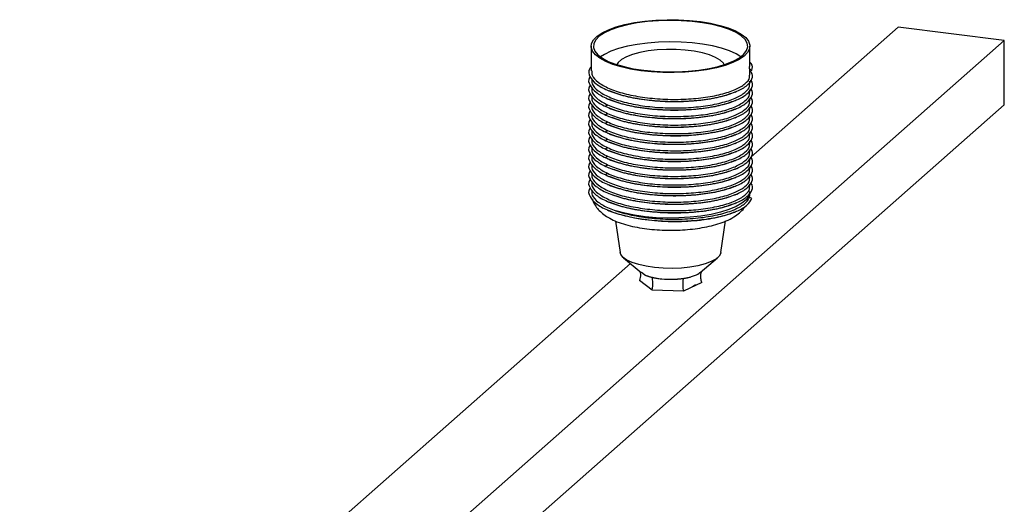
# Paper-space layout '_Dimétrica' of a CAD drawing. Header units: millimetres. Extents: x -765 to 361, y -211 to 167.
# Tile 9 of 9: x 144 to 361, y 61 to 167. Entities that reach past the tile are written whole.
import ezdxf

# ---------------------------------------------------------------- set-up
doc = ezdxf.new("R2010")
doc.units = ezdxf.units.MM

psp = doc.layouts.new('_Dimétrica')

# ---------------------------------------------------------------- linework, layer by layer
at = {"color": 7, "linetype": 'Continuous', "lineweight": 25}
for p, q in [((305.12, 137.1), (337.62, 165.76)), ((361.01, 162.81), (337.62, 165.76)), ((113.52, -55.45), (361.01, 162.81)), ((361.01, 148.67), (361.01, 162.81)), ((269.94, 161.58), (269.94, 156.16)), ((304.94, 157.1), (304.94, 161.58)), ((304.85, 156.56), (304.8, 157.1)), ((304.85, 156.56), (304.85, 156.01)), ((304.85, 156.56), (305.35, 156.27)), ((305.35, 156.27), (304.85, 156.01)), ((304.94, 155.22), (304.94, 156.05)), ((304.94, 153.33), (304.94, 153.83)), ((304.94, 151.45), (304.94, 151.94)), ((304.94, 149.56), (304.94, 150.06)), ((113.52, -69.59), (361.01, 148.67)), ((273.63, 148.57), (273.07, 148.36)), ((304.94, 147.68), (304.94, 148.17)), ((273.63, 146.69), (273.07, 146.48)), ((304.94, 145.79), (304.94, 146.28)), ((273.63, 144.8), (273.07, 144.59)), ((304.94, 143.91), (304.94, 144.4)), ((273.63, 142.91), (273.07, 142.7)), ((304.94, 142.02), (304.94, 142.51)), ((273.63, 141.03), (273.07, 140.82)), ((273.63, 139.14), (273.07, 138.93)), ((304.94, 140.13), (304.94, 140.63)), ((273.63, 137.26), (273.07, 137.05)), ((304.94, 138.25), (304.94, 138.74)), ((304.94, 136.36), (304.94, 136.86)), ((273.63, 135.37), (273.07, 135.16)), ((304.94, 134.48), (304.94, 134.97)), ((273.63, 133.49), (273.07, 133.28)), ((304.94, 132.59), (304.94, 133.08)), ((304.94, 130.71), (304.94, 131.2)), ((305.35, 127.98), (304.8, 128.3)), ((275.32, 123.04), (276.33, 116.14)), ((298.55, 116.14), (299.56, 123.06)), ((181.4, 27.98), (278.58, 113.69)), ((277.08, 114.97), (280.93, 111.7)), ((293.96, 111.7), (297.8, 114.97)), ((281.68, 111.22), (281.02, 111.71)), ((293.77, 111.55), (293.89, 111.7)), ((283.4, 107.85), (280.55, 109.95)), ((294.34, 109.49), (290.29, 107.62)), ((290.29, 107.62), (283.4, 107.85))]:
    psp.add_line(p, q, dxfattribs=at)
at = {"color": 7, "linetype": 'Continuous', "lineweight": 25, "flags": 128}
for points in [[(304.85, 160.99), (304.43, 160.17), (303.66, 159.38), (302.56, 158.64), (301.15, 157.95), (299.46, 157.34), (297.53, 156.81), (295.39, 156.38), (293.09, 156.05), (290.68, 155.84), (288.2, 155.75), (285.7, 155.77), (283.24, 155.91), (280.86, 156.17), (278.62, 156.54), (276.56, 157.01), (274.72, 157.57), (273.14, 158.21), (271.85, 158.93), (270.88, 159.69), (270.24, 160.5), (269.96, 161.32), (270.03, 162.16), (270.45, 162.98), (271.22, 163.77), (272.33, 164.51), (273.73, 165.2), (275.42, 165.82), (277.35, 166.34), (279.49, 166.77), (281.79, 167.1), (284.21, 167.31), (286.69, 167.4), (289.18, 167.38), (291.64, 167.24), (294.02, 166.98), (296.26, 166.61), (298.32, 166.14), (300.16, 165.58), (301.74, 164.94), (303.03, 164.23), (304, 163.46), (304.64, 162.65), (304.92, 161.83), (304.85, 160.99)], [(270.53, 162.14), (270.46, 161.31), (270.76, 160.49), (271.41, 159.69), (272.4, 158.93), (273.71, 158.23), (275.32, 157.6), (277.19, 157.06), (279.27, 156.61), (281.53, 156.26), (283.91, 156.03), (286.37, 155.92), (288.85, 155.93), (291.3, 156.06), (293.67, 156.3), (295.91, 156.66), (297.96, 157.12), (299.8, 157.68), (301.36, 158.32), (302.64, 159.03), (303.58, 159.8), (304.19, 160.6), (304.44, 161.42), (304.32, 162.25), (303.85, 163.06), (303.02, 163.84), (301.86, 164.58), (300.4, 165.24), (298.66, 165.83), (296.68, 166.33), (294.5, 166.73), (292.18, 167.02), (289.75, 167.19), (287.27, 167.24), (284.8, 167.17), (282.38, 166.99), (280.07, 166.68), (277.92, 166.27), (275.97, 165.76), (274.27, 165.16), (272.84, 164.48), (271.73, 163.74), (270.95, 162.95), (270.53, 162.14)], [(302.9, 159.22), (301.86, 159.86), (300.4, 160.53), (298.66, 161.12), (296.68, 161.62), (294.5, 162.02), (292.18, 162.3), (289.75, 162.48), (287.27, 162.53), (284.8, 162.46), (282.38, 162.27), (280.07, 161.97), (277.92, 161.56), (275.97, 161.04), (274.27, 160.44), (272.84, 159.77), (271.98, 159.22)], [(299.28, 157.51), (299.07, 157.85), (298.38, 158.51), (297.36, 159.11), (296.03, 159.65), (294.45, 160.11), (292.65, 160.47), (290.69, 160.71), (288.64, 160.84), (286.54, 160.85), (284.48, 160.74), (282.51, 160.51), (280.68, 160.17), (279.06, 159.72), (277.7, 159.2), (276.63, 158.6), (275.89, 157.94), (275.6, 157.51)], [(298.55, 116.14), (298.51, 115.95), (298.14, 115.3), (297.42, 114.68), (296.38, 114.11), (295.05, 113.61), (293.48, 113.21), (291.71, 112.9), (289.81, 112.7), (287.83, 112.61), (285.84, 112.65), (283.9, 112.8), (282.07, 113.07), (280.42, 113.44), (278.99, 113.91), (277.83, 114.45), (276.99, 115.05), (276.47, 115.69), (276.33, 116.14)], [(292.27, 108.62), (292.61, 108.81), (292.95, 109.06)]]:
    psp.add_lwpolyline(points, dxfattribs=at)
at = {"color": 8, "linetype": 'Continuous', "lineweight": 25, "flags": 128}
psp.add_lwpolyline([(304.9, 129.1), (304.69, 128.54), (304.09, 127.72), (303.14, 126.95), (301.87, 126.22), (300.3, 125.56), (298.46, 124.99), (296.39, 124.51), (294.14, 124.13), (291.75, 123.87), (289.27, 123.72), (286.75, 123.69), (284.24, 123.78), (281.8, 124), (279.48, 124.32), (277.33, 124.76), (275.38, 125.29)], dxfattribs=at)
at = {"color": 7, "linetype": 'Continuous', "lineweight": 25}
for points, knots in [([(269.94, 157.13), (269.79, 156.93), (269.22, 156.19), (269.52, 154.86), (270.83, 153.27), (273.36, 151.84), (276.81, 150.68), (281, 149.85), (285.63, 149.41), (290.38, 149.38), (294.93, 149.76), (298.97, 150.51), (302.22, 151.59), (304.49, 152.91), (305.49, 154.37), (305.62, 155.47), (305.07, 156.01), (305, 156.08)], [0, 0, 0, 0, 0.028255, 0.102023, 0.176297, 0.24964, 0.324017, 0.397502, 0.471573, 0.545644, 0.619129, 0.693506, 0.766848, 0.841123, 0.914891, 0.988658, 1, 1, 1, 1]), ([(305.35, 156.27), (305.47, 156.77), (305.62, 157.37), (305.04, 157.93), (304.94, 158.03)], [0, 0, 0, 0, 0.8366, 1, 1, 1, 1]), ([(269.69, 154.86), (269.63, 154.79), (269.2, 154.18), (269.55, 152.97), (270.83, 151.38), (273.36, 149.96), (276.81, 148.79), (281, 147.97), (285.63, 147.52), (290.38, 147.49), (294.93, 147.88), (298.97, 148.63), (302.22, 149.71), (304.49, 151.02), (305.47, 152.48), (305.64, 153.54), (305.15, 154.04), (305.12, 154.07)], [0, 0, 0, 0, 0.010983, 0.086582, 0.162701, 0.237865, 0.314089, 0.389398, 0.465308, 0.541218, 0.616528, 0.692751, 0.767915, 0.844034, 0.919633, 0.995232, 1, 1, 1, 1]), ([(270.08, 156.16), (270.07, 155.83), (270.04, 154.96), (271.34, 153.61), (273.74, 152.22), (277.11, 151.08), (281.19, 150.28), (285.68, 149.85), (290.3, 149.82), (294.73, 150.19), (298.65, 150.92), (301.83, 151.97), (303.95, 153.24), (304.97, 154.37), (304.84, 155.03), (304.8, 155.22)], [0, 0, 0, 0, 0.051588, 0.135359, 0.21808, 0.301966, 0.384847, 0.468388, 0.55193, 0.634811, 0.718697, 0.801418, 0.885189, 0.968388, 1, 1, 1, 1]), ([(270.08, 154.28), (270.07, 153.95), (270.04, 153.08), (271.34, 151.72), (273.74, 150.33), (277.11, 149.2), (281.19, 148.39), (285.68, 147.96), (290.3, 147.93), (294.73, 148.3), (298.65, 149.03), (301.83, 150.08), (303.95, 151.35), (304.97, 152.49), (304.84, 153.15), (304.8, 153.33)], [0, 0, 0, 0, 0.051588, 0.135359, 0.21808, 0.301966, 0.384847, 0.468388, 0.55193, 0.634811, 0.718697, 0.801418, 0.885189, 0.968388, 1, 1, 1, 1]), ([(269.69, 152.98), (269.63, 152.9), (269.2, 152.29), (269.55, 151.09), (270.83, 149.5), (273.36, 148.07), (276.81, 146.91), (281, 146.08), (285.63, 145.64), (290.38, 145.61), (294.93, 145.99), (298.97, 146.74), (302.22, 147.82), (304.49, 149.14), (305.47, 150.59), (305.64, 151.65), (305.15, 152.15), (305.12, 152.18)], [0, 0, 0, 0, 0.010983, 0.086582, 0.162701, 0.237865, 0.314089, 0.389398, 0.465308, 0.541218, 0.616528, 0.692751, 0.767915, 0.844034, 0.919633, 0.995232, 1, 1, 1, 1]), ([(270.08, 152.39), (270.07, 152.06), (270.04, 151.19), (271.34, 149.83), (273.74, 148.45), (277.11, 147.31), (281.19, 146.51), (285.68, 146.08), (290.3, 146.05), (294.73, 146.42), (298.65, 147.15), (301.83, 148.19), (303.95, 149.47), (304.97, 150.6), (304.84, 151.26), (304.8, 151.45)], [0, 0, 0, 0, 0.051588, 0.135359, 0.21808, 0.301966, 0.384847, 0.468388, 0.55193, 0.634811, 0.718697, 0.801418, 0.885189, 0.968388, 1, 1, 1, 1]), ([(269.69, 151.09), (269.63, 151.01), (269.2, 150.41), (269.55, 149.2), (270.83, 147.61), (273.36, 146.18), (276.81, 145.02), (281, 144.19), (285.63, 143.75), (290.38, 143.72), (294.93, 144.1), (298.97, 144.86), (302.22, 145.94), (304.49, 147.25), (305.47, 148.71), (305.64, 149.77), (305.15, 150.27), (305.12, 150.3)], [0, 0, 0, 0, 0.0109833, 0.0865825, 0.1627012, 0.2378652, 0.3140887, 0.3893982, 0.4653082, 0.5412183, 0.6165278, 0.6927513, 0.7679153, 0.844034, 0.9196332, 0.9952324, 1, 1, 1, 1]), ([(270.08, 150.51), (270.07, 150.17), (270.04, 149.3), (271.34, 147.95), (273.74, 146.56), (277.11, 145.43), (281.19, 144.62), (285.68, 144.19), (290.3, 144.16), (294.73, 144.53), (298.65, 145.26), (301.83, 146.31), (303.95, 147.58), (304.97, 148.71), (304.84, 149.38), (304.8, 149.56)], [0, 0, 0, 0, 0.051588, 0.135359, 0.21808, 0.301966, 0.384847, 0.468388, 0.55193, 0.634811, 0.718697, 0.801418, 0.885189, 0.968388, 1, 1, 1, 1]), ([(273.55, 151.87), (273.64, 151.83), (273.78, 151.77), (273.91, 151.71), (273.95, 151.69)], [0, 0, 0, 0, 0.680964, 1, 1, 1, 1]), ([(273.55, 149.98), (273.64, 149.94), (273.78, 149.88), (273.91, 149.83), (273.95, 149.81)], [0, 0, 0, 0, 0.680964, 1, 1, 1, 1]), ([(301.58, 151.43), (300.62, 151.08), (298.67, 150.36), (294.71, 149.64), (290.3, 149.27), (285.67, 149.3), (281.19, 149.74), (277.09, 150.53), (275, 151.31), (273.96, 151.7)], [0, 0, 0, 0, 0.140132, 0.284755, 0.427643, 0.571671, 0.715699, 0.858588, 1, 1, 1, 1]), ([(301.58, 149.55), (300.62, 149.19), (298.67, 148.47), (294.71, 147.76), (290.3, 147.39), (285.67, 147.42), (281.19, 147.85), (277.09, 148.64), (275, 149.42), (273.96, 149.81)], [0, 0, 0, 0, 0.140132, 0.284755, 0.427643, 0.571671, 0.715699, 0.858588, 1, 1, 1, 1]), ([(301.59, 151.43), (301.63, 151.45), (301.76, 151.51), (301.9, 151.56), (301.99, 151.6)], [0, 0, 0, 0, 0.315945, 1, 1, 1, 1]), ([(269.69, 149.21), (269.63, 149.13), (269.2, 148.52), (269.55, 147.31), (270.83, 145.72), (273.36, 144.3), (276.81, 143.13), (281, 142.31), (285.63, 141.87), (290.38, 141.84), (294.93, 142.22), (298.97, 142.97), (302.22, 144.05), (304.49, 145.37), (305.47, 146.82), (305.64, 147.88), (305.15, 148.38), (305.12, 148.41)], [0, 0, 0, 0, 0.0109833, 0.0865825, 0.1627012, 0.2378652, 0.3140887, 0.3893982, 0.4653082, 0.5412183, 0.6165278, 0.6927513, 0.7679153, 0.844034, 0.9196332, 0.9952324, 1, 1, 1, 1]), ([(270.08, 148.62), (270.07, 148.29), (270.04, 147.42), (271.34, 146.06), (273.74, 144.68), (277.11, 143.54), (281.19, 142.74), (285.68, 142.31), (290.3, 142.28), (294.73, 142.64), (298.65, 143.37), (301.83, 144.42), (303.95, 145.7), (304.97, 146.83), (304.84, 147.49), (304.8, 147.67)], [0, 0, 0, 0, 0.051588, 0.135359, 0.21808, 0.301966, 0.384847, 0.468388, 0.55193, 0.634811, 0.718697, 0.801418, 0.885189, 0.968388, 1, 1, 1, 1]), ([(273.55, 148.1), (273.64, 148.06), (273.78, 148), (273.91, 147.94), (273.95, 147.92)], [0, 0, 0, 0, 0.680964, 1, 1, 1, 1]), ([(301.58, 147.66), (300.62, 147.31), (298.67, 146.58), (294.71, 145.87), (290.3, 145.5), (285.67, 145.53), (281.19, 145.97), (277.09, 146.75), (275, 147.54), (273.96, 147.93)], [0, 0, 0, 0, 0.140132, 0.284755, 0.427643, 0.571671, 0.715699, 0.858588, 1, 1, 1, 1]), ([(301.59, 149.54), (301.63, 149.56), (301.76, 149.62), (301.9, 149.68), (301.99, 149.72)], [0, 0, 0, 0, 0.315945, 1, 1, 1, 1]), ([(301.59, 147.66), (301.63, 147.68), (301.76, 147.73), (301.9, 147.79), (301.99, 147.83)], [0, 0, 0, 0, 0.315945, 1, 1, 1, 1]), ([(269.69, 147.32), (269.63, 147.24), (269.2, 146.63), (269.55, 145.43), (270.83, 143.84), (273.36, 142.41), (276.81, 141.25), (281, 140.42), (285.63, 139.98), (290.38, 139.95), (294.93, 140.33), (298.97, 141.09), (302.22, 142.16), (304.49, 143.48), (305.47, 144.94), (305.64, 145.99), (305.15, 146.5), (305.12, 146.53)], [0, 0, 0, 0, 0.010983, 0.086582, 0.162701, 0.237865, 0.314089, 0.389398, 0.465308, 0.541218, 0.616528, 0.692751, 0.767915, 0.844034, 0.919633, 0.995232, 1, 1, 1, 1]), ([(269.69, 145.44), (269.63, 145.36), (269.2, 144.75), (269.55, 143.54), (270.83, 141.95), (273.36, 140.53), (276.81, 139.36), (281, 138.54), (285.63, 138.1), (290.38, 138.07), (294.93, 138.45), (298.97, 139.2), (302.22, 140.28), (304.49, 141.6), (305.47, 143.05), (305.64, 144.11), (305.15, 144.61), (305.12, 144.64)], [0, 0, 0, 0, 0.010983, 0.086582, 0.162701, 0.237865, 0.314089, 0.389398, 0.465308, 0.541218, 0.616528, 0.692751, 0.767915, 0.844034, 0.919633, 0.995232, 1, 1, 1, 1]), ([(270.08, 146.74), (270.07, 146.4), (270.04, 145.53), (271.34, 144.18), (273.74, 142.79), (277.11, 141.66), (281.19, 140.85), (285.68, 140.42), (290.3, 140.39), (294.73, 140.76), (298.65, 141.49), (301.83, 142.54), (303.95, 143.81), (304.97, 144.94), (304.84, 145.61), (304.8, 145.79)], [0, 0, 0, 0, 0.051588, 0.135359, 0.21808, 0.301966, 0.384847, 0.468388, 0.55193, 0.634811, 0.718697, 0.801418, 0.885189, 0.968388, 1, 1, 1, 1]), ([(273.55, 146.21), (273.64, 146.17), (273.78, 146.11), (273.91, 146.06), (273.95, 146.04)], [0, 0, 0, 0, 0.680964, 1, 1, 1, 1]), ([(301.58, 145.78), (300.62, 145.42), (298.67, 144.7), (294.71, 143.99), (290.3, 143.62), (285.67, 143.65), (281.19, 144.08), (277.09, 144.87), (275, 145.65), (273.96, 146.04)], [0, 0, 0, 0, 0.140132, 0.284755, 0.427643, 0.571671, 0.715699, 0.858588, 1, 1, 1, 1]), ([(301.59, 145.77), (301.63, 145.79), (301.76, 145.85), (301.9, 145.91), (301.99, 145.95)], [0, 0, 0, 0, 0.315945, 1, 1, 1, 1]), ([(269.69, 143.55), (269.63, 143.47), (269.2, 142.86), (269.55, 141.66), (270.83, 140.07), (273.36, 138.64), (276.81, 137.48), (281, 136.65), (285.63, 136.21), (290.38, 136.18), (294.93, 136.56), (298.97, 137.31), (302.22, 138.39), (304.49, 139.71), (305.47, 141.17), (305.64, 142.22), (305.15, 142.72), (305.12, 142.75)], [0, 0, 0, 0, 0.010983, 0.086582, 0.162701, 0.237865, 0.314089, 0.389398, 0.465308, 0.541218, 0.616528, 0.692751, 0.767915, 0.844034, 0.919633, 0.995232, 1, 1, 1, 1]), ([(270.08, 144.85), (270.07, 144.52), (270.04, 143.65), (271.34, 142.29), (273.74, 140.9), (277.11, 139.77), (281.19, 138.97), (285.68, 138.53), (290.3, 138.5), (294.73, 138.87), (298.65, 139.6), (301.83, 140.65), (303.95, 141.93), (304.97, 143.06), (304.84, 143.72), (304.8, 143.9)], [0, 0, 0, 0, 0.051588, 0.135359, 0.21808, 0.301966, 0.384847, 0.468388, 0.55193, 0.634811, 0.718697, 0.801418, 0.885189, 0.968388, 1, 1, 1, 1]), ([(273.55, 144.32), (273.64, 144.29), (273.78, 144.23), (273.91, 144.17), (273.95, 144.15)], [0, 0, 0, 0, 0.680964, 1, 1, 1, 1]), ([(301.58, 143.89), (300.62, 143.54), (298.67, 142.81), (294.71, 142.1), (290.3, 141.73), (285.67, 141.76), (281.19, 142.2), (277.09, 142.98), (275, 143.77), (273.96, 144.16)], [0, 0, 0, 0, 0.140132, 0.284755, 0.427643, 0.571671, 0.715699, 0.858588, 1, 1, 1, 1]), ([(301.59, 143.89), (301.63, 143.91), (301.76, 143.96), (301.9, 144.02), (301.99, 144.06)], [0, 0, 0, 0, 0.315945, 1, 1, 1, 1]), ([(269.69, 141.66), (269.63, 141.59), (269.2, 140.98), (269.55, 139.77), (270.83, 138.18), (273.36, 136.76), (276.81, 135.59), (281, 134.77), (285.63, 134.32), (290.38, 134.29), (294.93, 134.68), (298.97, 135.43), (302.22, 136.51), (304.49, 137.82), (305.47, 139.28), (305.64, 140.34), (305.15, 140.84), (305.12, 140.87)], [0, 0, 0, 0, 0.010983, 0.086582, 0.162701, 0.237865, 0.314089, 0.389398, 0.465308, 0.541218, 0.616528, 0.692751, 0.767915, 0.844034, 0.919633, 0.995232, 1, 1, 1, 1]), ([(270.08, 142.96), (270.07, 142.63), (270.04, 141.76), (271.34, 140.41), (273.74, 139.02), (277.11, 137.89), (281.19, 137.08), (285.68, 136.65), (290.3, 136.62), (294.73, 136.99), (298.65, 137.72), (301.83, 138.77), (303.95, 140.04), (304.97, 141.17), (304.84, 141.84), (304.8, 142.02)], [0, 0, 0, 0, 0.051588, 0.135359, 0.21808, 0.301966, 0.384847, 0.468388, 0.55193, 0.634811, 0.718697, 0.801418, 0.885189, 0.968388, 1, 1, 1, 1]), ([(273.55, 142.44), (273.64, 142.4), (273.78, 142.34), (273.91, 142.28), (273.95, 142.27)], [0, 0, 0, 0, 0.680964, 1, 1, 1, 1]), ([(301.58, 142.01), (300.62, 141.65), (298.67, 140.93), (294.71, 140.22), (290.3, 139.84), (285.67, 139.88), (281.19, 140.31), (277.09, 141.1), (275, 141.88), (273.96, 142.27)], [0, 0, 0, 0, 0.140132, 0.284755, 0.427643, 0.571671, 0.715699, 0.858588, 1, 1, 1, 1]), ([(301.59, 142), (301.63, 142.02), (301.76, 142.08), (301.9, 142.13), (301.99, 142.17)], [0, 0, 0, 0, 0.315945, 1, 1, 1, 1]), ([(269.69, 139.78), (269.63, 139.7), (269.2, 139.09), (269.55, 137.89), (270.83, 136.3), (273.36, 134.87), (276.81, 133.71), (281, 132.88), (285.63, 132.44), (290.38, 132.41), (294.93, 132.79), (298.97, 133.54), (302.22, 134.62), (304.49, 135.94), (305.47, 137.4), (305.64, 138.45), (305.15, 138.95), (305.12, 138.98)], [0, 0, 0, 0, 0.010983, 0.086582, 0.162701, 0.237865, 0.314089, 0.389398, 0.465308, 0.541218, 0.616528, 0.692751, 0.767915, 0.844034, 0.919633, 0.995232, 1, 1, 1, 1]), ([(270.08, 141.08), (270.07, 140.75), (270.04, 139.88), (271.34, 138.52), (273.74, 137.13), (277.11, 136), (281.19, 135.2), (285.68, 134.76), (290.3, 134.73), (294.73, 135.1), (298.65, 135.83), (301.83, 136.88), (303.95, 138.16), (304.97, 139.29), (304.84, 139.95), (304.8, 140.13)], [0, 0, 0, 0, 0.051588, 0.135359, 0.21808, 0.301966, 0.384847, 0.468388, 0.55193, 0.634811, 0.718697, 0.801418, 0.885189, 0.968388, 1, 1, 1, 1]), ([(270.08, 139.19), (270.07, 138.86), (270.04, 137.99), (271.34, 136.63), (273.74, 135.25), (277.11, 134.11), (281.19, 133.31), (285.68, 132.88), (290.3, 132.85), (294.73, 133.22), (298.65, 133.95), (301.83, 134.99), (303.95, 136.27), (304.97, 137.4), (304.84, 138.06), (304.8, 138.25)], [0, 0, 0, 0, 0.051588, 0.135359, 0.21808, 0.301966, 0.384847, 0.468388, 0.55193, 0.634811, 0.718697, 0.801418, 0.885189, 0.968388, 1, 1, 1, 1]), ([(273.55, 140.55), (273.64, 140.51), (273.78, 140.46), (273.91, 140.4), (273.95, 140.38)], [0, 0, 0, 0, 0.680964, 1, 1, 1, 1]), ([(301.58, 140.12), (300.62, 139.76), (298.67, 139.04), (294.71, 138.33), (290.3, 137.96), (285.67, 137.99), (281.19, 138.43), (277.09, 139.21), (275, 140), (273.96, 140.39)], [0, 0, 0, 0, 0.140132, 0.284755, 0.427643, 0.571671, 0.715699, 0.858588, 1, 1, 1, 1]), ([(301.59, 140.12), (301.63, 140.13), (301.76, 140.19), (301.9, 140.25), (301.99, 140.29)], [0, 0, 0, 0, 0.315945, 1, 1, 1, 1]), ([(269.69, 137.89), (269.63, 137.82), (269.2, 137.21), (269.55, 136), (270.83, 134.41), (273.36, 132.98), (276.81, 131.82), (281, 130.99), (285.63, 130.55), (290.38, 130.52), (294.93, 130.9), (298.97, 131.66), (302.22, 132.74), (304.49, 134.05), (305.47, 135.51), (305.64, 136.57), (305.15, 137.07), (305.12, 137.1)], [0, 0, 0, 0, 0.010983, 0.086582, 0.162701, 0.237865, 0.314089, 0.389398, 0.465308, 0.541218, 0.616528, 0.692751, 0.767915, 0.844034, 0.919633, 0.995232, 1, 1, 1, 1]), ([(270.08, 137.31), (270.07, 136.98), (270.04, 136.11), (271.34, 134.75), (273.74, 133.36), (277.11, 132.23), (281.19, 131.42), (285.68, 130.99), (290.3, 130.96), (294.73, 131.33), (298.65, 132.06), (301.83, 133.11), (303.95, 134.38), (304.97, 135.51), (304.84, 136.18), (304.8, 136.36)], [0, 0, 0, 0, 0.051588, 0.135359, 0.21808, 0.301966, 0.384847, 0.468388, 0.55193, 0.634811, 0.718697, 0.801418, 0.885189, 0.968388, 1, 1, 1, 1]), ([(273.55, 138.67), (273.64, 138.63), (273.78, 138.57), (273.91, 138.51), (273.95, 138.49)], [0, 0, 0, 0, 0.680964, 1, 1, 1, 1]), ([(273.55, 136.78), (273.64, 136.74), (273.78, 136.68), (273.91, 136.63), (273.95, 136.61)], [0, 0, 0, 0, 0.680964, 1, 1, 1, 1]), ([(301.58, 138.23), (300.62, 137.88), (298.67, 137.16), (294.71, 136.45), (290.3, 136.07), (285.67, 136.1), (281.19, 136.54), (277.09, 137.33), (275, 138.11), (273.96, 138.5)], [0, 0, 0, 0, 0.140132, 0.284755, 0.427643, 0.571671, 0.715699, 0.858588, 1, 1, 1, 1]), ([(301.59, 138.23), (301.63, 138.25), (301.76, 138.31), (301.9, 138.36), (301.99, 138.4)], [0, 0, 0, 0, 0.315945, 1, 1, 1, 1]), ([(269.69, 136.01), (269.63, 135.93), (269.2, 135.32), (269.55, 134.11), (270.83, 132.52), (273.36, 131.1), (276.81, 129.94), (281, 129.11), (285.63, 128.67), (290.38, 128.64), (294.93, 129.02), (298.97, 129.77), (302.22, 130.85), (304.49, 132.17), (305.47, 133.62), (305.64, 134.68), (305.15, 135.18), (305.12, 135.21)], [0, 0, 0, 0, 0.010983, 0.086582, 0.162701, 0.237865, 0.314089, 0.389398, 0.465308, 0.541218, 0.616528, 0.692751, 0.767915, 0.844034, 0.919633, 0.995232, 1, 1, 1, 1]), ([(270.08, 135.42), (270.07, 135.09), (270.04, 134.22), (271.34, 132.86), (273.74, 131.48), (277.11, 130.34), (281.19, 129.54), (285.68, 129.11), (290.3, 129.08), (294.73, 129.45), (298.65, 130.17), (301.83, 131.22), (303.95, 132.5), (304.97, 133.63), (304.84, 134.29), (304.8, 134.48)], [0, 0, 0, 0, 0.051588, 0.135359, 0.21808, 0.301966, 0.384847, 0.468388, 0.55193, 0.634811, 0.718697, 0.801418, 0.885189, 0.968388, 1, 1, 1, 1]), ([(273.55, 134.9), (273.64, 134.86), (273.78, 134.8), (273.91, 134.74), (273.95, 134.72)], [0, 0, 0, 0, 0.680964, 1, 1, 1, 1]), ([(301.58, 136.35), (300.62, 135.99), (298.67, 135.27), (294.71, 134.56), (290.3, 134.19), (285.67, 134.22), (281.19, 134.66), (277.09, 135.44), (275, 136.22), (273.96, 136.61)], [0, 0, 0, 0, 0.140132, 0.284755, 0.427643, 0.571671, 0.715699, 0.858588, 1, 1, 1, 1]), ([(301.58, 134.46), (300.62, 134.11), (298.67, 133.38), (294.71, 132.67), (290.3, 132.3), (285.67, 132.33), (281.19, 132.77), (277.09, 133.55), (275, 134.34), (273.96, 134.73)], [0, 0, 0, 0, 0.140132, 0.284755, 0.427643, 0.571671, 0.715699, 0.858588, 1, 1, 1, 1]), ([(301.59, 136.34), (301.63, 136.36), (301.76, 136.42), (301.9, 136.48), (301.99, 136.52)], [0, 0, 0, 0, 0.315945, 1, 1, 1, 1]), ([(301.59, 134.46), (301.63, 134.48), (301.76, 134.53), (301.9, 134.59), (301.99, 134.63)], [0, 0, 0, 0, 0.315945, 1, 1, 1, 1]), ([(269.69, 134.12), (269.63, 134.04), (269.2, 133.43), (269.55, 132.23), (270.83, 130.64), (273.36, 129.21), (276.81, 128.05), (281, 127.22), (285.63, 126.78), (290.38, 126.75), (294.93, 127.13), (298.97, 127.89), (302.22, 128.97), (304.49, 130.28), (305.47, 131.74), (305.64, 132.8), (305.15, 133.3), (305.12, 133.33)], [0, 0, 0, 0, 0.010983, 0.086582, 0.162701, 0.237865, 0.314089, 0.389398, 0.465308, 0.541218, 0.616528, 0.692751, 0.767915, 0.844034, 0.919633, 0.995232, 1, 1, 1, 1]), ([(270.08, 133.54), (270.07, 133.2), (270.04, 132.33), (271.34, 130.98), (273.74, 129.59), (277.11, 128.46), (281.19, 127.65), (285.68, 127.22), (290.3, 127.19), (294.73, 127.56), (298.65, 128.29), (301.83, 129.34), (303.95, 130.61), (304.97, 131.74), (304.84, 132.41), (304.8, 132.59)], [0, 0, 0, 0, 0.051588, 0.135359, 0.21808, 0.301966, 0.384847, 0.468388, 0.55193, 0.634811, 0.718697, 0.801418, 0.885189, 0.968388, 1, 1, 1, 1]), ([(273.55, 133.01), (273.64, 132.97), (273.78, 132.91), (273.91, 132.86), (273.95, 132.84)], [0, 0, 0, 0, 0.680964, 1, 1, 1, 1]), ([(301.58, 132.58), (300.62, 132.22), (298.67, 131.5), (294.71, 130.79), (290.3, 130.42), (285.67, 130.45), (281.19, 130.88), (277.09, 131.67), (275, 132.45), (273.96, 132.84)], [0, 0, 0, 0, 0.140132, 0.284755, 0.427643, 0.571671, 0.715699, 0.858588, 1, 1, 1, 1]), ([(301.59, 132.57), (301.63, 132.59), (301.76, 132.65), (301.9, 132.71), (301.99, 132.75)], [0, 0, 0, 0, 0.315945, 1, 1, 1, 1]), ([(269.69, 132.24), (269.63, 132.16), (269.2, 131.55), (269.55, 130.34), (270.83, 128.75), (273.36, 127.33), (276.81, 126.16), (281, 125.34), (285.63, 124.9), (290.38, 124.87), (294.93, 125.25), (298.97, 126), (302.22, 127.08), (304.49, 128.4), (305.47, 129.85), (305.64, 130.91), (305.15, 131.41), (305.12, 131.44)], [0, 0, 0, 0, 0.010983, 0.086582, 0.162701, 0.237865, 0.314089, 0.389398, 0.465308, 0.541218, 0.616528, 0.692751, 0.767915, 0.844034, 0.919633, 0.995232, 1, 1, 1, 1]), ([(269.69, 130.35), (269.63, 130.27), (269.2, 129.66), (269.55, 128.46), (270.83, 126.87), (273.36, 125.44), (276.81, 124.28), (281, 123.45), (285.63, 123.01), (290.38, 122.98), (294.93, 123.36), (298.97, 124.11), (302.21, 125.2), (304.53, 126.51), (305.08, 127.49), (305.35, 127.98)], [0, 0, 0, 0, 0.011943, 0.094149, 0.17692, 0.258652, 0.341537, 0.423428, 0.505972, 0.588515, 0.670406, 0.753291, 0.835023, 0.917794, 1, 1, 1, 1]), ([(270.08, 131.65), (270.07, 131.32), (270.04, 130.45), (271.34, 129.09), (273.74, 127.71), (277.11, 126.57), (281.19, 125.77), (285.68, 125.34), (290.3, 125.3), (294.73, 125.67), (298.65, 126.4), (301.83, 127.45), (303.95, 128.73), (304.97, 129.86), (304.84, 130.52), (304.8, 130.7)], [0, 0, 0, 0, 0.051588, 0.135359, 0.21808, 0.301966, 0.384847, 0.468388, 0.55193, 0.634811, 0.718697, 0.801418, 0.885189, 0.968388, 1, 1, 1, 1]), ([(273.55, 131.13), (273.64, 131.09), (273.78, 131.03), (273.91, 130.97), (273.95, 130.95)], [0, 0, 0, 0, 0.680964, 1, 1, 1, 1]), ([(301.58, 130.69), (300.62, 130.34), (298.67, 129.61), (294.71, 128.9), (290.3, 128.53), (285.67, 128.56), (281.19, 129), (277.09, 129.78), (275, 130.57), (273.96, 130.96)], [0, 0, 0, 0, 0.140132, 0.284755, 0.427643, 0.571671, 0.715699, 0.858588, 1, 1, 1, 1]), ([(301.59, 130.69), (301.63, 130.71), (301.76, 130.76), (301.9, 130.82), (301.99, 130.86)], [0, 0, 0, 0, 0.315945, 1, 1, 1, 1]), ([(270.08, 129.76), (270.07, 129.43), (270.04, 128.56), (271.35, 127.21), (273.3, 126.06), (274.87, 125.48), (275.38, 125.29)], [0, 0, 0, 0, 0.199925, 0.524576, 0.845154, 1, 1, 1, 1]), ([(273.55, 129.24), (273.64, 129.2), (273.78, 129.14), (273.91, 129.08), (273.95, 129.07)], [0, 0, 0, 0, 0.680964, 1, 1, 1, 1]), ([(301.58, 128.81), (300.62, 128.45), (298.67, 127.73), (294.71, 127.02), (290.3, 126.65), (285.67, 126.68), (281.19, 127.11), (277.09, 127.9), (275, 128.68), (273.96, 129.07)], [0, 0, 0, 0, 0.140132, 0.284755, 0.427643, 0.571671, 0.715699, 0.858588, 1, 1, 1, 1]), ([(275.38, 125.29), (275.68, 125.19), (275.98, 125.09), (276.61, 124.91), (276.94, 124.82), (277.93, 124.56), (278.62, 124.4), (280.06, 124.13), (280.8, 124.01), (281.96, 123.85), (282.35, 123.8), (283.13, 123.71), (283.53, 123.68), (284.71, 123.57), (285.52, 123.52), (287.14, 123.46), (287.96, 123.45), (289.58, 123.47), (290.38, 123.49), (291.96, 123.58), (292.74, 123.65), (295.05, 123.89), (296.47, 124.12), (298.11, 124.49), (298.43, 124.57), (299.05, 124.73), (299.35, 124.82), (300.22, 125.08), (300.76, 125.27), (301.5, 125.57), (301.74, 125.68), (302.19, 125.89), (302.4, 126), (303.01, 126.33), (303.36, 126.56), (303.95, 127.04), (304.2, 127.28), (304.49, 127.66), (304.57, 127.79), (304.7, 128.05), (304.76, 128.17), (304.8, 128.3)], [0, 0, 0, 0, 0.03125, 0.03125, 0.0625, 0.0625, 0.125, 0.125, 0.1875, 0.1875, 0.21875, 0.21875, 0.25, 0.25, 0.3125, 0.3125, 0.375, 0.375, 0.4375, 0.4375, 0.5, 0.5, 0.625, 0.625, 0.65625, 0.65625, 0.6875, 0.6875, 0.75, 0.75, 0.78125, 0.78125, 0.8125, 0.8125, 0.875, 0.875, 0.9375, 0.9375, 0.96875, 0.96875, 1, 1, 1, 1]), ([(301.59, 128.8), (301.63, 128.82), (301.76, 128.88), (301.9, 128.94), (301.99, 128.97)], [0, 0, 0, 0, 0.315945, 1, 1, 1, 1]), ([(304.74, 128.13), (304.84, 128.49), (304.96, 128.95), (304.92, 129.42), (304.91, 129.54)], [0, 0, 0, 0, 0.7635187, 1, 1, 1, 1]), ([(270.22, 127.85), (270.23, 127.79), (270.33, 127.33), (270.77, 126.54), (271.5, 125.53), (272.46, 124.64), (273.68, 123.81), (275.19, 123.05), (276.99, 122.39), (279, 121.86), (281.12, 121.47), (283.32, 121.19), (285.56, 121.04), (287.83, 121), (290.09, 121.08), (292.3, 121.27), (294.44, 121.58), (296.47, 122), (298.39, 122.56), (300.18, 123.26), (301.7, 124.1), (302.9, 125.07), (303.63, 125.8), (303.89, 126.26), (303.93, 126.33)], [0, 0, 0, 0, 0.0047553, 0.0409458, 0.0781548, 0.1183512, 0.1637812, 0.2158953, 0.2720984, 0.326869, 0.3798859, 0.4317424, 0.4829291, 0.5337908, 0.584595, 0.6355346, 0.6868505, 0.7388822, 0.7921241, 0.8473485, 0.9056273, 0.9522676, 0.9930718, 1, 1, 1, 1]), ([(273.55, 127.35), (273.64, 127.31), (273.78, 127.26), (273.91, 127.2), (273.95, 127.18)], [0, 0, 0, 0, 0.680964, 1, 1, 1, 1]), ([(301.58, 126.92), (300.62, 126.57), (298.67, 125.84), (294.71, 125.13), (290.3, 124.76), (285.67, 124.79), (281.19, 125.23), (277.09, 126.01), (275, 126.8), (273.96, 127.19)], [0, 0, 0, 0, 0.140132, 0.284755, 0.427643, 0.571671, 0.715699, 0.858588, 1, 1, 1, 1]), ([(301.59, 126.92), (301.63, 126.93), (301.76, 126.99), (301.9, 127.05), (301.99, 127.09)], [0, 0, 0, 0, 0.315945, 1, 1, 1, 1]), ([(273.55, 125.47), (273.64, 125.43), (273.83, 125.35), (274.01, 125.27), (274.1, 125.23)], [0, 0, 0, 0, 0.5000062, 1, 1, 1, 1]), ([(301.46, 124.98), (301.12, 124.84), (300.21, 124.47), (298.41, 123.95), (296.02, 123.45), (293.37, 123.1), (290.54, 122.9), (287.63, 122.86), (284.69, 122.99), (281.73, 123.29), (278.92, 123.76), (276.41, 124.39), (274.79, 124.91), (274.11, 125.24), (274.01, 125.29)], [0, 0, 0, 0, 0.052568, 0.143241, 0.233915, 0.327217, 0.417904, 0.511208, 0.602112, 0.695644, 0.798645, 0.88991, 0.983822, 1, 1, 1, 1]), ([(301.44, 124.97), (301.53, 125.01), (301.71, 125.09), (301.9, 125.16), (301.99, 125.2)], [0, 0, 0, 0, 0.499994, 1, 1, 1, 1]), ([(280.67, 111.91), (280.73, 111.72), (280.92, 111.06), (280.7, 110.41), (280.55, 109.95)], [0, 0, 0, 0, 0.29325, 1, 1, 1, 1]), ([(281.68, 111.22), (281.73, 111.2), (281.83, 111.15), (282, 111.08), (282.17, 111.01), (282.35, 110.95), (282.54, 110.88), (282.73, 110.82), (282.93, 110.76), (283.14, 110.71), (283.28, 110.67), (283.36, 110.65)], [0, 0, 0, 0, 0.111108, 0.222219, 0.333331, 0.444443, 0.555557, 0.666669, 0.777781, 0.888892, 1, 1, 1, 1]), ([(290.32, 110.42), (290.39, 110.43), (290.54, 110.46), (290.75, 110.49), (290.96, 110.53), (291.17, 110.57), (291.44, 110.63), (291.83, 110.73), (292.13, 110.82), (292.3, 110.87)], [0, 0, 0, 0, 0.099939, 0.1998783, 0.2998183, 0.3997593, 0.4997017, 0.7126484, 1, 1, 1, 1]), ([(294.34, 109.49), (294.25, 109.8), (294.09, 110.37), (294.04, 111.23), (294.22, 111.73), (294.31, 111.98)], [0, 0, 0, 0, 0.373055, 0.689693, 1, 1, 1, 1]), ([(283.36, 110.65), (283.42, 110.64), (283.55, 110.61), (283.75, 110.57), (283.96, 110.52), (284.17, 110.49), (284.47, 110.44), (284.9, 110.37), (285.29, 110.33), (285.51, 110.31)], [0, 0, 0, 0, 0.099939, 0.1998783, 0.2998183, 0.3997593, 0.4997017, 0.7126484, 1, 1, 1, 1]), ([(288.01, 110.22), (288.09, 110.23), (288.27, 110.23), (288.54, 110.24), (288.8, 110.26), (289.06, 110.28), (289.32, 110.3), (289.57, 110.33), (289.83, 110.36), (290.08, 110.39), (290.24, 110.41), (290.32, 110.42)], [0, 0, 0, 0, 0.111108, 0.222219, 0.333331, 0.444443, 0.555557, 0.666669, 0.777781, 0.888892, 1, 1, 1, 1])]:
    psp.add_open_spline(points, degree=3, knots=knots, dxfattribs=at)
for points in [[(292.3, 110.87), (292.91, 111.06), (293.4, 111.3), (293.77, 111.55)], [(283.4, 107.85), (283.63, 109.14), (283.57, 109.96), (283.36, 110.65)], [(285.51, 110.31), (286.32, 110.23), (287.16, 110.2), (288.01, 110.22)], [(290.29, 107.62), (290.13, 108.92), (290.17, 109.74), (290.32, 110.42)]]:
    psp.add_open_spline(points, degree=3, dxfattribs=at)

doc.saveas('drawing.dxf')
